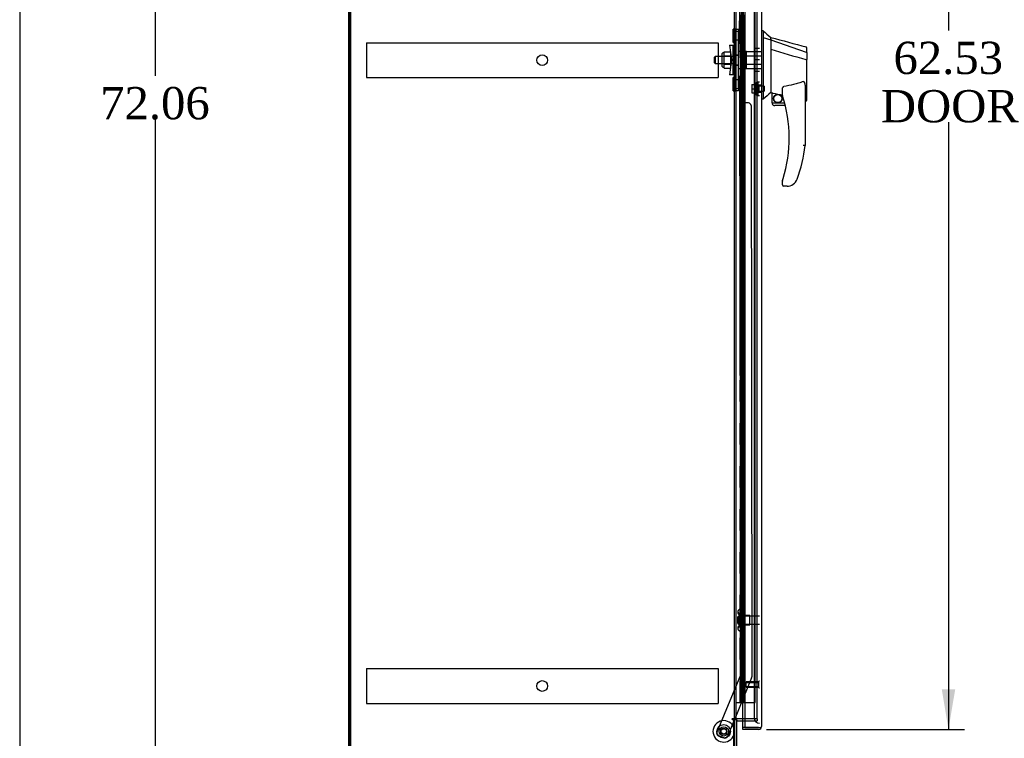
# Model space of a CAD drawing. Header units: inches. Extents: x 1 to 299, y -2 to 199.
# Tile 3 of 10: x 1 to 47, y 71 to 104. Entities that reach past the tile are written whole.
import ezdxf
from ezdxf.enums import TextEntityAlignment as Align
from ezdxf.lldxf.tags import DXFTag

# ---------------------------------------------------------------- set-up
doc = ezdxf.new("R2010")
doc.units = ezdxf.units.IN
doc.header["$MEASUREMENT"] = 0
for name, color, linetype in [('COM53964-1', 7, 'Continuous'), ('COM55523', 7, 'Continuous'), ('COM70220', 7, 'Continuous'), ('COM70763-3', 7, 'Continuous'), ('COM70838', 7, 'Continuous'), ('COM70839-3', 7, 'Continuous'), ('COM71202-3', 7, 'Continuous'), ('COM71203-2', 7, 'Continuous'), ('COM71205-2', 7, 'Continuous'), ('COM71206-5', 7, 'Continuous'), ('Default', 7, 'Continuous'), ('HAN86294', 7, 'Continuous'), ('HAN86294_NUT', 7, 'Continuous'), ('HAN86294_SCREW', 7, 'Continuous'), ('HAN86294_WASHER', 7, 'Continuous'), ('HAN_NUT', 7, 'Continuous'), ('NTS18147', 7, 'Continuous'), ('ROL87452', 7, 'Continuous'), ('RVT17786', 7, 'Continuous'), ('RVT19000', 7, 'Continuous'), ('SPC87322', 7, 'Continuous'), ('STD26122', 7, 'Continuous'), ('STD26258', 7, 'Continuous'), ('WAF25376', 7, 'Continuous'), ('WAM30038', 7, 'Continuous')]:
    doc.layers.add(name, color=color, linetype=linetype)
doc.styles.add('SEACAD_Times_New_Roman', font='times.ttf')
tags = doc.linetypes.add('HIDDEN2', pattern=[0.1875, 0.125, -0.0625]).pattern_tags.tags
tags[6:7] = [DXFTag(74, 4), DXFTag(75, 0), DXFTag(340, '0'), DXFTag(46, 0.0), DXFTag(50, 0.0), DXFTag(44, 0.0), DXFTag(45, 0.0)]
tags[4:5] = [DXFTag(74, 4), DXFTag(75, 0), DXFTag(340, '0'), DXFTag(46, 0.0), DXFTag(50, 0.0), DXFTag(44, 0.0), DXFTag(45, 0.0)]
doc.dimstyles.new('HAMMOND_(STH_-_300x200)', dxfattribs={"dimtxt": 1.5, "dimasz": 1.875, "dimexe": 0.75, "dimexo": 0.75, "dimgap": 0.375, "dimtad": 0, "dimtih": 1, "dimtoh": 1, "dimzin": 0, "dimdsep": 46, "dimtxsty": 'SEACAD_Times_New_Roman', "dimblk1": '_SE_FILLED', "dimblk2": '_SE_FILLED', "dimsah": 1, "dimcen": 0.75, "dimadec": 0, "dimazin": 0, "dimtfac": 0.8, "dimtofl": 0, "dimtmove": 0, "dimatfit": 3, "dimfxl": 1, "dimtolj": 1, "dimtzin": 0, "dimarcsym": 0})

# ---------------------------------------------------------------- blocks, each defined once
blk = doc.blocks.new('SE4')
at = {"layer": 'COM53964-1', "color": 7, "linetype": 'HIDDEN2'}
for p, q in [((17.503, 102.91), (17.503, 102.772)), ((17.503, 102.91), (33.878, 102.91)), ((17.503, 102.772), (17.503, 101.423)), ((33.878, 102.91), (33.878, 102.772)), ((33.878, 102.772), (33.878, 101.423)), ((17.503, 101.423), (17.503, 101.285)), ((17.503, 101.285), (33.878, 101.285)), ((33.878, 101.423), (33.878, 101.285)), ((17.503, 73.78), (17.503, 73.642)), ((17.503, 73.78), (33.878, 73.78)), ((17.503, 73.642), (17.503, 72.293)), ((33.878, 73.78), (33.878, 73.642)), ((33.878, 73.642), (33.878, 72.293)), ((17.503, 72.293), (17.503, 72.155)), ((17.503, 72.155), (33.878, 72.155)), ((33.878, 72.293), (33.878, 72.155))]:
    blk.add_line(p, q, dxfattribs=at)
for centre in [(25.69, 102.098), (25.69, 72.968)]:
    blk.add_circle(centre, 0.25, dxfattribs=at)
at = {"layer": 'COM55523', "color": 7, "linetype": 'HIDDEN2'}
for p, q in [((34.956, 132.205), (34.956, 72.205)), ((35.056, 72.205), (35.056, 132.205)), ((35.601, 72.205), (35.601, 132.205)), ((34.919, 103.205), (34.889, 103.205)), ((34.889, 103.205), (34.889, 102.205)), ((34.919, 102.205), (34.889, 102.205)), ((34.919, 101.205), (34.889, 101.205)), ((34.889, 101.205), (34.889, 100.205)), ((34.919, 100.205), (34.889, 100.205)), ((34.919, 99.205), (34.889, 99.205)), ((34.889, 99.205), (34.889, 98.205)), ((34.919, 98.205), (34.889, 98.205)), ((34.919, 97.205), (34.889, 97.205)), ((34.889, 97.205), (34.889, 96.205)), ((34.919, 96.205), (34.889, 96.205)), ((34.919, 95.205), (34.889, 95.205)), ((34.889, 95.205), (34.889, 94.205)), ((34.919, 94.205), (34.889, 94.205)), ((34.919, 93.205), (34.889, 93.205)), ((34.889, 93.205), (34.889, 92.205)), ((34.919, 92.205), (34.889, 92.205)), ((34.919, 91.205), (34.889, 91.205)), ((34.889, 91.205), (34.889, 90.205)), ((34.919, 90.205), (34.889, 90.205)), ((34.919, 89.205), (34.889, 89.205)), ((34.889, 89.205), (34.889, 88.205)), ((34.919, 88.205), (34.889, 88.205)), ((34.919, 87.205), (34.889, 87.205)), ((34.889, 87.205), (34.889, 86.205)), ((34.919, 86.205), (34.889, 86.205)), ((34.919, 85.205), (34.889, 85.205)), ((34.889, 85.205), (34.889, 84.205)), ((34.919, 84.205), (34.889, 84.205)), ((34.919, 83.205), (34.889, 83.205)), ((34.889, 83.205), (34.889, 82.205)), ((34.919, 82.205), (34.889, 82.205)), ((34.919, 81.205), (34.889, 81.205)), ((34.889, 81.205), (34.889, 80.205)), ((34.919, 80.205), (34.889, 80.205)), ((34.919, 79.205), (34.889, 79.205)), ((34.889, 79.205), (34.889, 78.205)), ((34.919, 78.205), (34.889, 78.205)), ((34.919, 77.205), (34.889, 77.205)), ((34.889, 77.205), (34.889, 76.205)), ((34.919, 76.205), (34.889, 76.205)), ((34.919, 75.205), (34.889, 75.205)), ((34.889, 75.205), (34.889, 74.205)), ((34.919, 74.205), (34.889, 74.205)), ((34.919, 73.205), (34.889, 73.205)), ((34.889, 73.205), (34.889, 72.205)), ((35.125, 72.205), (35.601, 72.205))]:
    blk.add_line(p, q, dxfattribs=at)
at = {"layer": 'COM55523', "color": 7, "linetype": 'Continuous'}
for p, q in [((34.919, 103.205), (34.919, 104.205)), ((35.123, 103.205), (35.123, 104.205)), ((35.123, 103.205), (34.919, 103.205)), ((34.919, 102.205), (34.919, 103.205)), ((35.123, 103.205), (34.919, 103.205)), ((35.123, 102.205), (35.123, 103.205)), ((35.123, 102.205), (34.919, 102.205)), ((35.123, 102.205), (34.919, 102.205)), ((34.919, 101.205), (34.919, 102.205)), ((35.123, 101.205), (35.123, 102.205)), ((35.123, 101.205), (34.919, 101.205)), ((34.919, 100.205), (34.919, 101.205)), ((35.123, 101.205), (34.919, 101.205)), ((35.123, 100.205), (35.123, 101.205)), ((35.123, 100.205), (34.919, 100.205)), ((35.123, 100.205), (34.919, 100.205)), ((34.919, 99.205), (34.919, 100.205)), ((35.123, 99.205), (35.123, 100.205)), ((35.123, 99.205), (34.919, 99.205)), ((34.919, 98.205), (34.919, 99.205)), ((35.123, 99.205), (34.919, 99.205)), ((35.123, 98.205), (35.123, 99.205)), ((35.123, 98.205), (34.919, 98.205)), ((35.123, 98.205), (34.919, 98.205)), ((34.919, 97.205), (34.919, 98.205)), ((35.123, 97.205), (35.123, 98.205)), ((35.123, 97.205), (34.919, 97.205)), ((34.919, 96.205), (34.919, 97.205)), ((35.123, 97.205), (34.919, 97.205)), ((35.123, 96.205), (35.123, 97.205)), ((35.123, 96.205), (34.919, 96.205)), ((35.123, 96.205), (34.919, 96.205)), ((34.919, 95.205), (34.919, 96.205)), ((35.123, 95.205), (35.123, 96.205)), ((35.123, 95.205), (34.919, 95.205)), ((34.919, 94.205), (34.919, 95.205)), ((35.123, 95.205), (34.919, 95.205)), ((35.123, 94.205), (35.123, 95.205)), ((35.123, 94.205), (34.919, 94.205)), ((35.123, 94.205), (34.919, 94.205)), ((34.919, 93.205), (34.919, 94.205)), ((35.123, 93.205), (35.123, 94.205)), ((35.123, 93.205), (34.919, 93.205)), ((34.919, 92.205), (34.919, 93.205)), ((35.123, 93.205), (34.919, 93.205)), ((35.123, 92.205), (35.123, 93.205)), ((35.123, 92.205), (34.919, 92.205)), ((35.123, 92.205), (34.919, 92.205)), ((34.919, 91.205), (34.919, 92.205)), ((35.123, 91.205), (35.123, 92.205)), ((35.123, 91.205), (34.919, 91.205)), ((34.919, 90.205), (34.919, 91.205)), ((35.123, 91.205), (34.919, 91.205)), ((35.123, 90.205), (35.123, 91.205)), ((35.123, 90.205), (34.919, 90.205)), ((35.123, 90.205), (34.919, 90.205)), ((34.919, 89.205), (34.919, 90.205)), ((35.123, 89.205), (35.123, 90.205)), ((35.123, 89.205), (34.919, 89.205)), ((34.919, 88.205), (34.919, 89.205)), ((35.123, 89.205), (34.919, 89.205)), ((35.123, 88.205), (35.123, 89.205)), ((35.123, 88.205), (34.919, 88.205)), ((35.123, 88.205), (34.919, 88.205)), ((34.919, 87.205), (34.919, 88.205)), ((35.123, 87.205), (35.123, 88.205)), ((35.123, 87.205), (34.919, 87.205)), ((34.919, 86.205), (34.919, 87.205)), ((35.123, 87.205), (34.919, 87.205)), ((35.123, 86.205), (35.123, 87.205)), ((35.123, 86.205), (34.919, 86.205)), ((35.123, 86.205), (34.919, 86.205)), ((34.919, 85.205), (34.919, 86.205)), ((35.123, 85.205), (35.123, 86.205)), ((35.123, 85.205), (34.919, 85.205)), ((34.919, 84.205), (34.919, 85.205)), ((35.123, 85.205), (34.919, 85.205)), ((35.123, 84.205), (35.123, 85.205)), ((35.123, 84.205), (34.919, 84.205)), ((35.123, 84.205), (34.919, 84.205)), ((34.919, 83.205), (34.919, 84.205)), ((35.123, 83.205), (35.123, 84.205)), ((35.123, 83.205), (34.919, 83.205)), ((34.919, 82.205), (34.919, 83.205)), ((35.123, 83.205), (34.919, 83.205)), ((35.123, 82.205), (35.123, 83.205)), ((35.123, 82.205), (34.919, 82.205)), ((35.123, 82.205), (34.919, 82.205)), ((34.919, 81.205), (34.919, 82.205)), ((35.123, 81.205), (35.123, 82.205)), ((35.123, 81.205), (34.919, 81.205)), ((34.919, 80.205), (34.919, 81.205)), ((35.123, 81.205), (34.919, 81.205)), ((35.123, 80.205), (35.123, 81.205)), ((35.123, 80.205), (34.919, 80.205)), ((35.123, 80.205), (34.919, 80.205)), ((34.919, 79.205), (34.919, 80.205)), ((35.123, 79.205), (35.123, 80.205)), ((35.123, 79.205), (34.919, 79.205)), ((34.919, 78.205), (34.919, 79.205)), ((35.123, 79.205), (34.919, 79.205)), ((35.123, 78.205), (35.123, 79.205)), ((35.123, 78.205), (34.919, 78.205)), ((35.123, 78.205), (34.919, 78.205)), ((34.919, 77.205), (34.919, 78.205)), ((35.123, 77.205), (35.123, 78.205)), ((35.123, 77.205), (34.919, 77.205)), ((34.919, 76.205), (34.919, 77.205)), ((35.123, 77.205), (34.919, 77.205)), ((35.123, 76.205), (35.123, 77.205)), ((35.123, 76.205), (34.919, 76.205)), ((35.123, 76.205), (34.919, 76.205)), ((34.919, 75.205), (34.919, 76.205)), ((35.123, 75.205), (35.123, 76.205)), ((35.123, 75.205), (34.919, 75.205)), ((34.919, 74.205), (34.919, 75.205)), ((35.123, 75.205), (34.919, 75.205)), ((35.123, 74.205), (35.123, 75.205)), ((35.123, 74.205), (34.919, 74.205)), ((35.123, 74.205), (34.919, 74.205)), ((34.919, 73.205), (34.919, 74.205)), ((35.123, 73.205), (35.123, 74.205)), ((35.123, 73.205), (34.919, 73.205)), ((34.919, 72.205), (34.919, 73.205)), ((35.123, 73.205), (34.919, 73.205)), ((35.123, 72.205), (35.123, 73.205)), ((34.708, 72.205), (34.919, 72.205)), ((34.919, 72.205), (35.123, 72.205)), ((35.123, 72.205), (35.125, 72.205))]:
    blk.add_line(p, q, dxfattribs=at)
at = {"layer": 'COM70220', "color": 7, "linetype": 'HIDDEN2'}
for p, q in [((35.55, 132.671), (35.55, 71.739)), ((35.55, 71.739), (35.55, 71.489))]:
    blk.add_line(p, q, dxfattribs=at)
blk.add_arc((35.8, 71.489), 0.25, 180, 270, dxfattribs=at)
at = {"layer": 'COM70763-3', "color": 7, "linetype": 'Continuous'}
blk.add_line((16.673, 136.031), (16.673, 64.161), dxfattribs=at)
at = {"layer": 'COM70763-3', "color": 7, "linetype": 'HIDDEN2'}
blk.add_line((16.768, 136.031), (16.768, 64.161), dxfattribs=at)
at = {"layer": 'COM70838', "color": 7, "linetype": 'HIDDEN2'}
for p, q in [((34.693, 103.543), (34.818, 103.543)), ((34.693, 103.418), (34.693, 103.543)), ((34.693, 100.793), (34.693, 103.418)), ((34.818, 103.543), (34.818, 103.418)), ((34.818, 100.793), (34.818, 103.418)), ((34.406, 102.793), (34.576, 102.793)), ((34.406, 102.793), (34.506, 102.105)), ((34.576, 101.418), (34.576, 102.793)), ((34.576, 102.793), (34.679, 102.793)), ((34.506, 102.105), (34.406, 101.418)), ((34.576, 101.418), (34.406, 101.418)), ((34.689, 101.418), (34.576, 101.418)), ((34.693, 100.668), (34.693, 100.793)), ((34.818, 100.668), (34.693, 100.668)), ((34.818, 100.793), (34.818, 100.668))]:
    blk.add_line(p, q, dxfattribs=at)
for centre, start, end in [((34.576, 102.848), 331.9602, 0), ((34.576, 101.39), 0, 13.5446)]:
    blk.add_arc(centre, 0.117, start, end, dxfattribs=at)
at = {"layer": 'COM70839-3', "color": 7, "linetype": 'HIDDEN2'}
for p, q in [((34.879, 102.856), (34.916, 130.733)), ((34.949, 102.968), (34.951, 103.981)), ((34.879, 101.355), (34.916, 73.477)), ((34.951, 100.23), (34.949, 101.243)), ((35.287, 100.105), (35.076, 100.105)), ((35.412, 99.98), (35.447, 73.397)), ((34.916, 73.477), (33.818, 70.82)), ((35.437, 73.349), (34.649, 71.441)), ((34.613, 71.352), (34.309, 70.617)), ((34.146, 70.549), (33.886, 70.657))]:
    blk.add_line(p, q, dxfattribs=at)
at = {"layer": 'COM70839-3', "color": 7, "linetype": 'Continuous'}
blk.add_line((34.649, 71.441), (34.613, 71.352), dxfattribs=at)
at = {"layer": 'COM70839-3', "color": 7, "linetype": 'HIDDEN2'}
blk.add_circle((34.138, 70.857), 0.129, dxfattribs=at)
for centre, start, end in [((34.824, 102.968), 296.0288, 359.925), ((34.824, 101.242), 0.075, 63.9712), ((35.076, 100.23), 180.075, 270.075), ((35.287, 99.98), 0.075, 90.075), ((35.322, 73.397), 337.563, 0.075), ((33.934, 70.772), 157.563, 247.563), ((34.194, 70.665), 247.563, 337.563)]:
    blk.add_arc(centre, 0.125, start, end, dxfattribs=at)
at = {"layer": 'COM71202-3', "color": 7, "linetype": 'Continuous'}
for p, q in [((35.125, 133.376), (35.125, 71.034)), ((35.895, 133.328), (35.895, 71.082)), ((35.02, 71.034), (35.02, 71.346)), ((35.895, 71.082), (35.895, 71.082)), ((35.895, 71.082), (35.895, 71.082)), ((35.895, 71.082), (35.895, 71.082)), ((35.02, 70.939), (35.02, 71.034)), ((35.752, 71.034), (35.02, 71.034)), ((35.125, 71.034), (35.02, 71.034)), ((35.752, 70.939), (35.02, 70.939)), ((35.125, 71.034), (35.752, 71.034)), ((35.752, 71.034), (35.752, 71.034)), ((35.752, 71.034), (35.814, 71.034)), ((35.752, 71.034), (35.865, 71.034)), ((35.814, 71.034), (35.865, 70.995))]:
    blk.add_line(p, q, dxfattribs=at)
at = {"layer": 'COM71202-3', "color": 7, "linetype": 'HIDDEN2'}
blk.add_line((35.02, 71.346), (35.02, 132.846), dxfattribs=at)
at = {"layer": 'COM71202-3', "color": 7, "linetype": 'Continuous'}
for start, end in [(322.4964, 359.8439), (359.9238, 0), (270, 322.4964)]:
    blk.add_arc((35.752, 71.082), 0.143, start, end, dxfattribs=at)
blk.add_open_spline([(35.865, 71.034), (35.875, 71.042), (35.882, 71.05), (35.889, 71.062), (35.891, 71.066), (35.894, 71.074), (35.895, 71.078), (35.895, 71.082)], degree=3, knots=[0, 0, 0, 0, 0.5, 0.5, 0.75, 0.75, 1, 1, 1, 1], dxfattribs=at)
at = {"layer": 'COM71203-2', "color": 7, "linetype": 'Continuous'}
for p, q in [((16.708, 64.161), (16.708, 136.031)), ((34.708, 132.751), (34.708, 71.441)), ((34.565, 71.441), (34.535, 71.441)), ((34.535, 71.411), (34.613, 71.411)), ((34.708, 71.441), (34.565, 71.441)), ((34.613, 64.161), (34.613, 71.411)), ((34.708, 71.441), (34.756, 71.441)), ((35.125, 71.441), (34.756, 71.441))]:
    blk.add_line(p, q, dxfattribs=at)
at = {"layer": 'COM71203-2', "color": 7, "linetype": 'HIDDEN2'}
for p, q in [((35.675, 132.751), (35.675, 71.441)), ((35.675, 71.441), (35.125, 71.441))]:
    blk.add_line(p, q, dxfattribs=at)
at = {"layer": 'COM71203-2', "color": 7, "linetype": 'Continuous'}
blk.add_arc((34.535, 71.426), 0.015, 90, 270, dxfattribs=at)
at = {"layer": 'COM71205-2', "color": 7, "linetype": 'Continuous'}
for p, q in [((34.638, 71.411), (34.638, 64.209)), ((34.638, 71.411), (34.733, 71.411)), ((34.733, 71.411), (34.733, 64.209)), ((34.781, 71.346), (35.125, 71.346))]:
    blk.add_line(p, q, dxfattribs=at)
at = {"layer": 'COM71205-2', "color": 7, "linetype": 'HIDDEN2'}
for p, q in [((35.125, 71.346), (35.7, 71.346)), ((35.675, 71.441), (35.7, 71.441)), ((35.7, 71.441), (35.7, 71.346))]:
    blk.add_line(p, q, dxfattribs=at)
at = {"layer": 'COM71205-2', "color": 7, "linetype": 'Continuous'}
for radius, end in [(0.143, 127.7949), (0.048, 180)]:
    blk.add_arc((34.781, 71.298), radius, 90, end, dxfattribs=at)
at = {"layer": 'COM71206-5', "color": 7, "linetype": 'HIDDEN2'}
for p, q in [((16.733, 64.161), (16.733, 136.031)), ((34.638, 71.441), (34.638, 132.751)), ((35.7, 71.441), (35.7, 132.751)), ((34.613, 71.411), (34.637, 71.411))]:
    blk.add_line(p, q, dxfattribs=at)
at = {"layer": 'COM71206-5', "color": 7, "linetype": 'Continuous'}
blk.add_line((34.637, 71.411), (34.638, 71.411), dxfattribs=at)
at = {"layer": 'COM71206-5', "color": 7, "linetype": 'HIDDEN2'}
blk.add_arc((34.56, 71.426), 0.015, 90, 270, dxfattribs=at)
at = {"layer": 'HAN86294', "color": 7, "linetype": 'Continuous'}
for p, q in [((35.978, 103.455), (35.895, 103.455)), ((35.975, 103.455), (35.975, 103.294)), ((35.975, 103.294), (35.975, 103.207)), ((35.975, 103.207), (35.975, 103.149)), ((35.975, 103.149), (36.33, 103.043)), ((35.975, 103.149), (35.975, 100.717)), ((36.33, 103.083), (36.33, 103.155)), ((36.33, 103.083), (36.33, 103.057)), ((36.33, 103.057), (36.33, 103.043)), ((36.33, 103.043), (36.33, 102.612)), ((36.33, 103.043), (37.968, 102.471)), ((36.33, 102.612), (36.33, 101.114)), ((38.01, 102.437), (38.01, 102.659)), ((38.01, 102.437), (38.01, 102.124)), ((37.954, 102.122), (37.956, 102.122)), ((38.01, 100.256), (38.01, 102.124)), ((36.33, 101.114), (36.33, 100.844)), ((36.33, 100.844), (36.33, 100.632)), ((35.975, 100.717), (35.975, 100.433)), ((35.975, 100.433), (35.975, 100.285)), ((36.33, 100.632), (36.33, 100.605)), ((36.33, 100.605), (36.33, 100.587)), ((36.33, 100.587), (36.33, 100.585)), ((36.33, 100.585), (36.395, 100.57)), ((36.395, 100.105), (36.395, 100.572)), ((36.87, 100.449), (36.87, 100.723)), ((37.93, 100.794), (37.93, 98.123)), ((35.975, 100.285), (35.895, 100.285)), ((36.395, 100.105), (36.968, 100.105)), ((37, 99.98), (36.52, 99.98)), ((37.93, 100.199), (37.935, 100.197)), ((36.87, 96.29), (36.87, 96.469)), ((37.368, 96.319), (37.367, 96.32)), ((37.084, 96.23), (36.93, 96.23))]:
    blk.add_line(p, q, dxfattribs=at)
at = {"layer": 'HAN86294', "color": 7, "linetype": 'HIDDEN2'}
for p, q in [((33.733, 102.265), (33.703, 102.235)), ((33.703, 101.975), (33.703, 102.235)), ((33.733, 102.265), (33.733, 101.945)), ((34.693, 102.265), (33.733, 102.265)), ((35.068, 102.265), (35.193, 102.265)), ((35.068, 102.105), (35.068, 102.265)), ((35.193, 102.305), (35.193, 102.501)), ((35.193, 102.501), (35.895, 102.501)), ((35.193, 101.906), (35.193, 102.305)), ((35.193, 102.305), (35.895, 102.305)), ((33.703, 101.975), (33.733, 101.945)), ((33.733, 101.945), (34.693, 101.945)), ((35.068, 101.945), (35.068, 102.105)), ((35.068, 101.945), (35.193, 101.945)), ((35.193, 101.71), (35.193, 101.906)), ((35.193, 101.906), (35.895, 101.906)), ((35.193, 101.71), (35.895, 101.71)), ((35.77, 100.93), (35.77, 100.605)), ((35.895, 100.93), (35.77, 100.93)), ((35.77, 100.605), (35.895, 100.605))]:
    blk.add_line(p, q, dxfattribs=at)
at = {"layer": 'HAN86294', "color": 7, "linetype": 'Continuous'}
for radius in [0.202, 0.188]:
    blk.add_circle((36.656, 100.309), radius, dxfattribs=at)
for centre, radius, start, end in [((52.359, 122.483), 25.11, 229.2701, 230.3306), ((342.25, 1241.839), 1179.062, 254.961927, 255.044825), ((37.95, 102.659), 0.06, 0, 74.5788), ((72.741, 57.139), 56.686, 129.9653, 130.4351), ((36.93, 100.449), 0.06, 180, 197.895), ((30.766, 98.459), 6.417, 342.9898, 17.895), ((36.52, 100.105), 0.125, 180, 193.8865), ((36.52, 100.105), 0.125, 193.8865, 229.4642), ((36.52, 100.105), 0.125, 229.4642, 270), ((30.589, 99.058), 7.4, 340.2854, 352.739), ((36.93, 96.469), 0.06, 162.105, 180), ((36.93, 96.29), 0.06, 180, 270), ((37.084, 96.73), 0.5, 270, 304.5623), ((37.084, 96.73), 0.5, 304.5623, 340.2854)]:
    blk.add_arc(centre, radius, start, end, dxfattribs=at)
blk.add_ellipse((37.95, 100.256), major_axis=(-0.06, 0), ratio=0.999979, start_param=1.333204, end_param=3.141717, dxfattribs=at)
for points in [[(36.33, 102.612), (36.871, 102.449), (37.413, 102.285), (37.954, 102.122)], [(36.425, 100.568), (36.573, 100.536), (36.721, 100.503), (36.87, 100.471)]]:
    blk.add_open_spline(points, degree=3, dxfattribs=at)
for points, knots in [([(37.968, 102.471), (37.98, 102.469), (37.99, 102.465), (38.005, 102.452), (38.01, 102.445), (38.01, 102.437)], [0, 0, 0, 0, 0.5, 0.5, 1, 1, 1, 1]), ([(37.956, 102.122), (37.963, 102.122), (37.97, 102.122), (37.983, 102.122), (37.989, 102.122), (37.997, 102.123), (37.999, 102.123), (38.003, 102.123), (38.004, 102.123), (38.007, 102.123), (38.008, 102.124), (38.009, 102.124), (38.01, 102.124), (38.01, 102.124)], [0, 0, 0, 0, 0.25, 0.25, 0.5, 0.5, 0.625, 0.625, 0.75, 0.75, 0.875, 0.875, 1, 1, 1, 1]), ([(36.87, 100.723), (36.87, 100.73), (36.87, 100.737), (36.871, 100.75), (36.872, 100.757), (36.874, 100.778), (36.877, 100.792), (36.885, 100.819), (36.89, 100.833), (36.901, 100.852), (36.905, 100.858), (36.913, 100.866), (36.916, 100.868), (36.922, 100.872), (36.926, 100.874), (36.93, 100.874)], [0, 0, 0, 0, 0.125, 0.125, 0.25, 0.25, 0.5, 0.5, 0.75, 0.75, 0.875, 0.875, 0.9375, 0.9375, 1, 1, 1, 1]), ([(37.84, 101.106), (37.767, 101.077), (37.693, 101.051), (37.543, 101.003), (37.468, 100.981), (37.239, 100.924), (37.085, 100.896), (36.93, 100.874)], [0, 0, 0, 0, 0.25, 0.25, 0.5, 0.5, 1, 1, 1, 1]), ([(37.84, 101.106), (37.841, 101.107), (37.843, 101.107), (37.847, 101.108), (37.849, 101.108), (37.854, 101.107), (37.858, 101.106), (37.864, 101.102), (37.867, 101.099), (37.872, 101.094), (37.874, 101.091), (37.881, 101.082), (37.884, 101.076), (37.89, 101.063), (37.893, 101.056), (37.9, 101.035), (37.904, 101.021), (37.911, 100.993), (37.913, 100.979), (37.921, 100.937), (37.924, 100.909), (37.928, 100.852), (37.93, 100.823), (37.93, 100.794)], [0, 0, 0, 0, 0.015625, 0.015625, 0.03125, 0.03125, 0.0625, 0.0625, 0.09375, 0.09375, 0.125, 0.125, 0.1875, 0.1875, 0.25, 0.25, 0.375, 0.375, 0.5, 0.5, 0.75, 0.75, 1, 1, 1, 1]), ([(36.395, 100.572), (36.395, 100.572), (36.395, 100.572), (36.398, 100.572), (36.401, 100.572), (36.409, 100.571), (36.417, 100.57), (36.425, 100.568)], [0, 0, 0, 0, 0.25, 0.25, 0.5, 0.5, 1, 1, 1, 1]), ([(37.93, 98.123), (37.93, 98.123), (37.929, 98.123), (37.927, 98.123), (37.925, 98.123), (37.92, 98.123), (37.918, 98.123), (37.911, 98.124), (37.907, 98.124), (37.895, 98.125), (37.885, 98.125), (37.869, 98.126), (37.863, 98.127), (37.851, 98.128), (37.845, 98.128), (37.84, 98.128)], [0, 0, 0, 0, 0.125, 0.125, 0.25, 0.25, 0.375, 0.375, 0.5, 0.5, 0.75, 0.75, 0.875, 0.875, 1, 1, 1, 1]), ([(36.872, 96.487), (36.872, 96.487), (36.873, 96.488), (36.874, 96.49), (36.874, 96.492), (36.876, 96.497), (36.877, 96.501), (36.881, 96.513), (36.884, 96.522), (36.892, 96.547), (36.897, 96.564), (36.902, 96.581)], [0, 0, 0, 0, 0.0625, 0.0625, 0.125, 0.125, 0.25, 0.25, 0.5, 0.5, 1, 1, 1, 1])]:
    blk.add_open_spline(points, degree=3, knots=knots, dxfattribs=at)
at = {"layer": 'HAN86294_NUT', "color": 7, "linetype": 'HIDDEN2'}
for p, q in [((34.071, 101.803), (34.071, 102.408)), ((34.151, 102.438), (34.101, 102.438)), ((34.151, 102.489), (34.476, 102.489)), ((34.151, 102.393), (34.151, 102.489)), ((34.151, 102.297), (34.151, 102.393)), ((34.151, 102.297), (34.476, 102.297)), ((34.151, 102.105), (34.151, 102.297)), ((34.476, 102.297), (34.476, 102.489)), ((34.476, 101.913), (34.476, 102.297)), ((34.101, 101.773), (34.151, 101.773)), ((34.151, 101.913), (34.151, 102.105)), ((34.151, 101.913), (34.476, 101.913)), ((34.151, 101.817), (34.151, 101.913)), ((34.151, 101.721), (34.151, 101.817)), ((34.476, 101.721), (34.476, 101.913)), ((34.151, 101.721), (34.476, 101.721))]:
    blk.add_line(p, q, dxfattribs=at)
for centre, start, end in [((34.101, 102.408), 90, 180), ((34.101, 101.803), 180, 270)]:
    blk.add_arc(centre, 0.03, start, end, dxfattribs=at)
at = {"layer": 'HAN86294_SCREW', "color": 7, "linetype": 'HIDDEN2'}
for p, q in [((35.443, 100.96), (35.58, 100.96)), ((35.443, 100.96), (35.443, 100.767)), ((35.58, 101.03), (35.58, 100.505)), ((35.65, 101.03), (35.58, 101.03)), ((35.65, 101.03), (35.65, 100.505)), ((36.025, 100.883), (35.65, 100.883)), ((36.025, 100.883), (36.025, 100.651)), ((35.443, 100.767), (35.58, 100.767)), ((35.443, 100.767), (35.443, 100.575)), ((35.443, 100.575), (35.58, 100.575)), ((35.58, 100.505), (35.65, 100.505)), ((35.65, 100.651), (36.025, 100.651))]:
    blk.add_line(p, q, dxfattribs=at)
at = {"layer": 'HAN86294_WASHER', "color": 7, "linetype": 'HIDDEN2'}
for p, q in [((35.68, 100.456), (35.68, 101.079)), ((35.74, 101.079), (35.68, 101.079)), ((35.74, 100.456), (35.74, 101.079)), ((35.74, 100.456), (35.74, 101.079)), ((35.8, 101.079), (35.74, 101.079)), ((35.68, 100.456), (35.74, 100.456)), ((35.74, 100.456), (35.8, 100.456))]:
    blk.add_line(p, q, dxfattribs=at)
at = {"layer": 'HAN_NUT', "color": 7, "linetype": 'HIDDEN2'}
for p, q in [((35.585, 102.635), (35.585, 102.105)), ((35.8, 102.635), (35.585, 102.635)), ((35.585, 102.105), (35.585, 101.575)), ((35.8, 102.105), (35.585, 102.105)), ((35.8, 101.575), (35.585, 101.575))]:
    blk.add_line(p, q, dxfattribs=at)
at = {"layer": 'NTS18147', "color": 7, "linetype": 'HIDDEN2'}
for p, q in [((34.787, 76.435), (34.787, 76.381)), ((34.849, 76.53), (34.849, 76.534)), ((34.912, 76.534), (34.849, 76.534)), ((34.849, 76.53), (34.912, 76.53)), ((34.849, 76.341), (34.849, 76.223)), ((34.912, 76.341), (34.849, 76.341)), ((34.849, 76.223), (34.912, 76.223)), ((34.912, 76.53), (34.912, 76.534)), ((34.912, 76.341), (34.912, 76.53)), ((34.912, 76.223), (34.912, 76.341)), ((35.35, 76.254), (34.912, 76.254)), ((34.912, 75.846), (34.912, 76.223)), ((35.35, 75.814), (35.35, 76.254)), ((34.787, 75.688), (34.787, 75.633)), ((34.849, 75.846), (34.849, 75.728)), ((34.912, 75.846), (34.849, 75.846)), ((34.849, 75.728), (34.912, 75.728)), ((34.912, 75.728), (34.912, 75.846)), ((34.912, 75.814), (35.35, 75.814)), ((34.912, 75.539), (34.912, 75.728)), ((34.849, 75.539), (34.849, 75.534)), ((34.912, 75.539), (34.849, 75.539)), ((34.849, 75.534), (34.912, 75.534)), ((34.912, 75.539), (34.912, 75.534))]:
    blk.add_line(p, q, dxfattribs=at)
blk.add_arc((35.106, 76.034), 0.318, 143.6338, 216.3662, dxfattribs=at)
for centre, start_param, end_param in [((35.106, 76.435), 2.506883, 3.776302), ((35.106, 76.381), 3.141593, 3.776302), ((35.106, 75.633), 2.506883, 3.776302), ((35.106, 75.688), 2.506883, 3.141593)]:
    blk.add_ellipse(centre, major_axis=(0.318, 0), ratio=0.5, start_param=start_param, end_param=end_param, dxfattribs=at)
at = {"layer": 'ROL87452', "color": 7, "linetype": 'HIDDEN2'}
blk.add_arc((34.138, 70.857), 0.5, 18.1949, 341.8051, dxfattribs=at)
at = {"layer": 'ROL87452', "color": 7, "linetype": 'Continuous'}
for start, end in [(0, 18.1949), (341.8051, 0)]:
    blk.add_arc((34.138, 70.857), 0.5, start, end, dxfattribs=at)
at = {"layer": 'RVT17786', "color": 7, "linetype": 'HIDDEN2'}
for radius in [0.217, 0.125]:
    blk.add_circle((34.138, 70.857), radius, dxfattribs=at)
at = {"layer": 'RVT19000', "color": 7, "linetype": 'HIDDEN2'}
for p, q in [((34.58, 102.918), (34.58, 103.543)), ((34.693, 103.543), (34.58, 103.543)), ((34.693, 103.543), (34.693, 103.543)), ((34.818, 103.426), (34.693, 103.426)), ((35.03, 103.371), (34.818, 103.371)), ((35.03, 103.09), (35.03, 103.371)), ((34.58, 102.918), (34.693, 102.918)), ((34.693, 103.036), (34.818, 103.036)), ((34.818, 103.09), (35.03, 103.09)), ((34.58, 100.667), (34.58, 101.292)), ((34.693, 101.292), (34.58, 101.292)), ((34.818, 101.175), (34.693, 101.175)), ((35.03, 101.12), (34.818, 101.12)), ((34.818, 100.839), (35.03, 100.839)), ((35.03, 100.839), (35.03, 101.12)), ((34.58, 100.667), (34.693, 100.667)), ((34.693, 100.785), (34.818, 100.785)), ((34.693, 100.667), (34.693, 100.668))]:
    blk.add_line(p, q, dxfattribs=at)
at = {"layer": 'SPC87322', "color": 7, "linetype": 'HIDDEN2'}
for p, q in [((34.693, 102.343), (34.818, 102.343)), ((34.693, 102.333), (34.818, 102.333)), ((35.193, 102.498), (34.818, 102.498)), ((34.693, 101.878), (34.818, 101.878)), ((34.693, 101.868), (34.818, 101.868)), ((34.818, 101.713), (35.193, 101.713))]:
    blk.add_line(p, q, dxfattribs=at)
at = {"layer": 'STD26122', "color": 7, "linetype": 'HIDDEN2'}
for p, q in [((34.835, 76.219), (34.8, 76.184)), ((34.8, 75.884), (34.8, 76.184)), ((34.835, 76.219), (34.835, 75.849)), ((35.8, 76.219), (34.835, 76.219)), ((34.8, 75.884), (34.835, 75.849)), ((34.835, 75.849), (35.8, 75.849))]:
    blk.add_line(p, q, dxfattribs=at)
at = {"layer": 'STD26258', "color": 7, "linetype": 'HIDDEN2'}
for p, q in [((35.175, 72.909), (35.175, 73.159)), ((35.768, 73.159), (35.175, 73.159)), ((35.175, 73.129), (35.768, 73.129)), ((35.175, 72.94), (35.768, 72.94)), ((35.175, 72.909), (35.768, 72.909)), ((35.768, 72.878), (35.768, 73.191)), ((35.8, 73.191), (35.768, 73.191)), ((35.768, 72.878), (35.8, 72.878))]:
    blk.add_line(p, q, dxfattribs=at)
at = {"layer": 'WAF25376', "color": 7, "linetype": 'HIDDEN2'}
for radius in [0.315, 0.14]:
    blk.add_circle((34.138, 70.857), radius, dxfattribs=at)
at = {"layer": 'WAM30038', "color": 7, "linetype": 'HIDDEN2'}
for p, q in [((35.037, 76.409), (35.037, 75.659)), ((35.061, 76.409), (35.037, 76.409)), ((35.061, 76.409), (35.061, 75.659)), ((35.071, 76.22), (35.109, 76.195)), ((35.125, 76.208), (35.08, 76.236)), ((35.08, 76.212), (35.125, 76.183)), ((35.109, 76.195), (35.125, 76.208)), ((35.125, 76.263), (35.125, 76.208)), ((35.125, 76.183), (35.125, 76.052)), ((35.037, 75.659), (35.061, 75.659)), ((35.109, 75.873), (35.07, 75.849)), ((35.125, 76.052), (35.08, 76.052)), ((35.08, 76.017), (35.125, 76.017)), ((35.125, 75.885), (35.08, 75.857)), ((35.08, 75.832), (35.125, 75.861)), ((35.125, 75.861), (35.109, 75.873)), ((35.125, 76.017), (35.125, 75.885)), ((35.125, 75.861), (35.125, 75.806))]:
    blk.add_line(p, q, dxfattribs=at)
for centre, radius, start, end in [((35.649, 76.94), 0.854, 226.5547, 228.2901), ((35.079, 76.034), 0.0182, 87.1609, 177.9942), ((35.079, 76.035), 0.0181, 181.7718, 273.073), ((35.646, 75.131), 0.85, 131.7058, 133.4493)]:
    blk.add_arc(centre, radius, start, end, dxfattribs=at)
for points, knots in [([(35.061, 76.236), (35.061, 76.234), (35.062, 76.232), (35.065, 76.227), (35.066, 76.225), (35.072, 76.218), (35.076, 76.214), (35.08, 76.212)], [0, 0, 0, 0, 0.25, 0.25, 0.5, 0.5, 1, 1, 1, 1]), ([(35.08, 76.236), (35.078, 76.238), (35.076, 76.239), (35.072, 76.241), (35.07, 76.241), (35.068, 76.242), (35.067, 76.242), (35.067, 76.242)], [0, 0, 0, 0, 0.25, 0.25, 0.5, 0.5, 0.5626015, 0.5626015, 0.5626015, 0.5626015]), ([(35.08, 76.303), (35.082, 76.301), (35.085, 76.299), (35.087, 76.297), (35.099, 76.286), (35.112, 76.274), (35.125, 76.263)], [0, 0, 0, 0, 0.141448, 0.141448, 0.141448, 1, 1, 1, 1]), ([(35.08, 75.857), (35.078, 75.856), (35.076, 75.854), (35.072, 75.851), (35.07, 75.849), (35.066, 75.844), (35.065, 75.842), (35.062, 75.837), (35.061, 75.834), (35.061, 75.832)], [0, 0, 0, 0, 0.25, 0.25, 0.5, 0.5, 0.75, 0.75, 1, 1, 1, 1]), ([(35.067, 75.827), (35.067, 75.827), (35.068, 75.827), (35.072, 75.828), (35.076, 75.83), (35.08, 75.832)], [0.4389304, 0.4389304, 0.4389304, 0.4389304, 0.5, 0.5, 1, 1, 1, 1]), ([(35.125, 75.806), (35.112, 75.795), (35.099, 75.783), (35.087, 75.772), (35.085, 75.77), (35.082, 75.768), (35.08, 75.766)], [0, 0, 0, 0, 0.858552, 0.858552, 0.858552, 1, 1, 1, 1])]:
    blk.add_open_spline(points, degree=3, knots=knots, dxfattribs=at)
blk = doc.blocks.new('DMBLK4851')
at = {"layer": 'Default', "linetype": 'Continuous'}
for points in [[(44.912, 131.596), (44.599, 133.471), (44.287, 131.596)], [(44.912, 72.814), (44.287, 72.814), (44.599, 70.939)]]:
    blk.add_hatch(color=7, dxfattribs=at).paths.add_polyline_path(points)
at = {"layer": 'Default', "color": 7, "linetype": 'Continuous'}
for p, q in [((36.502, 133.471), (45.349, 133.471)), ((44.599, 133.471), (44.599, 103.48)), ((44.599, 99.205), (44.599, 70.939)), ((36.136, 70.939), (45.349, 70.939))]:
    blk.add_line(p, q, dxfattribs=at)
at = {"layer": 'Default', "color": 7, "linetype": 'Continuous', "style": 'SEACAD_Times_New_Roman'}
for s, p in [('62.53', (42.04, 102.955)), ('DOOR', (41.454, 100.705))]:
    blk.add_text(s, height=1.5, dxfattribs=at).set_placement(p, align=Align.TOP_LEFT)
blk = doc.blocks.new('_SE_FILLED')
at = {"color": 0}
blk.add_line((0, 0), (-1, 0), dxfattribs=at)
blk.add_solid([(0, 0), (-1, -0.1665), (-1, 0.1665), (0, 0)], dxfattribs=at)
blk = doc.blocks.new('DMBLK4855')
at = {"layer": 'Default', "linetype": 'Continuous'}
for points in [[(7.362, 134.251), (7.987, 134.251), (7.674, 136.126)], [(7.362, 65.941), (7.674, 64.066), (7.987, 65.941)]]:
    blk.add_hatch(color=7, dxfattribs=at).paths.add_polyline_path(points)
at = {"layer": 'Default', "color": 7, "linetype": 'Continuous'}
for p, q in [((15.983, 136.126), (6.924, 136.126)), ((7.674, 136.126), (7.674, 101.371)), ((7.674, 99.346), (7.674, 64.066)), ((15.983, 64.066), (6.924, 64.066))]:
    blk.add_line(p, q, dxfattribs=at)
at = {"layer": 'Default', "color": 7, "linetype": 'Continuous', "style": 'SEACAD_Times_New_Roman'}
blk.add_text('72.06', height=1.5, dxfattribs=at).set_placement((5.115, 100.846), align=Align.TOP_LEFT)
blk = doc.blocks.new('BORDER')
at = {"layer": 'Default', "color": 7, "linetype": 'Continuous'}
blk.add_line((-41.86, 27.86), (-41.86, 0), dxfattribs=at)

msp = doc.modelspace()

# ---------------------------------------------------------------- block references
at = {"layer": 'Default', "color": 7, "xscale": 7.12, "yscale": 7.12, "zscale": 7.12}
msp.add_blockref('BORDER', (299.411, 0.564), dxfattribs=at)
at = {"layer": 'Default'}
msp.add_blockref('SE4', (0, 0), dxfattribs=at)

# ---------------------------------------------------------------- dimensions: what is measured, and where the dimension line sits
at = {"layer": 'Default', "color": 7, "linetype": 'Continuous'}
for base, p1, p2, angle, text, picture, middle, dimtype in [((7.674, 136.126), (16.733, 136.126), (16.733, 64.066), 270, '\\A1;<>', 'DMBLK4855', (7.674, 100.096), 161), ((44.599, 70.939), (35.752, 133.471), (35.386, 70.939), 90, '\\A1;<>\\PDOOR', 'DMBLK4851', (44.599, 102.205), 160)]:
    dim = msp.add_linear_dim(base=base, p1=p1, p2=p2, angle=angle, text=text, dimstyle='HAMMOND_(STH_-_300x200)', dxfattribs=at)
    dim.commit()
    dim.dimension.update_dxf_attribs({"geometry": picture, "text_midpoint": middle, "dimtype": dimtype})

doc.saveas('drawing.dxf')
